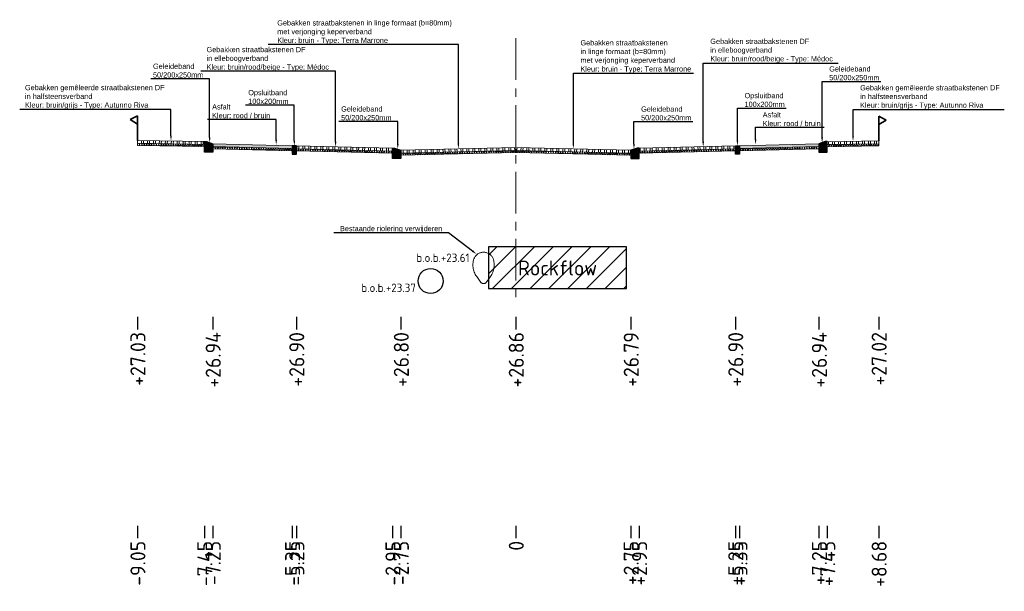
# Model space of a CAD drawing. Header units: metres. Extents: x 198530 to 198748, y 355169 to 355318.
# Tile 30 of 37: x 198646 to 198669, y 355281 to 355295. Entities that reach past the tile are written whole.
import ezdxf
from ezdxf import colors
from ezdxf.entities.mleader import LeaderData, LeaderLine
from ezdxf.math import Vec2, Vec3

# ---------------------------------------------------------------- set-up
doc = ezdxf.new("R2010")
doc.units = ezdxf.units.M
doc.linetypes.add('AM-AS', pattern=[16, 10, -2, 2, -2])
doc.linetypes.add('RI-GWA', pattern=[18.45, 6, -1.8, 1.75, -1.8, 1.75, -1.8, 1.75, -1.8])
doc.layers.get('Defpoints').update_dxf_attribs({"lineweight": 25})
for name, color, linetype, lineweight in [('B-WE-RI-GWA-BESTAANDE RIOLERING', 252, 'RI-GWA', 18), ('C3D-LABELS', 7, 'Continuous', 25), ('N-WE-AM-AS-G', 10, 'AM-AS', 18), ('N-WE-VH-VERHARDING_FUNDERING-G', 7, 'Continuous', 35), ('X-XX-AL-T25', 7, 'Continuous', 25)]:
    doc.layers.add(name, color=color, linetype=linetype, lineweight=lineweight)
for name, color, linetype in [('N-WE-AL-DETAIL-G', 7, 'Continuous'), ('N-WE-RI-DWA-NIEUWE RIOLERING', 7, 'Continuous'), ('N-WE-VH-ROCKFLOW-G', 10, 'Continuous')]:
    doc.layers.add(name, color=color, linetype=linetype)
doc.styles.add('NLCS-ISO', font='NLCS-ISO.ttf')
doc.styles.add('NLCS-ISO-M200-T25', font='NLCS-ISO.ttf', dxfattribs={"height": 0.5})
doc.styles.add('NLCS-ISO-M50-T25', font='NLCS-ISO.ttf', dxfattribs={"height": 0.125})
pattern_1 = [(60, (-3613.88653, -302.51122), (-0.0433012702, 0.025), []), (120, (-3613.88653, -302.51122), (-0.0433012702, -0.025), [])]

# ---------------------------------------------------------------- blocks, each defined once
blk = doc.blocks.new('*U12')
at = {"lineweight": 9}
h = blk.add_hatch(dxfattribs=at)
h.set_pattern_fill('ANSI32', color=252, scale=0.015, angle=47)
h.paths.add_polyline_path([(0, 0), (-2.75, -0.069), (-2.749, -0.139), (0.001, -0.07)])
h = blk.add_hatch(dxfattribs=at)
h.set_pattern_fill('AVH-ASFALT', color=252, scale=0.05, pattern_type=2)
h.set_pattern_definition(pattern_1)
h.paths.add_polyline_path([(0.001, -0.07), (-2.749, -0.139), (-2.749, -0.189), (0.001, -0.12)])
for points in [[(0.001, -0.12), (-2.749, -0.189), (-2.75, -0.069), (0, 0)], [(0.001, -0.07), (-2.749, -0.139)]]:
    blk.add_lwpolyline(points, dxfattribs=at)
at = {"layer": 'Defpoints', "color": 6, "lineweight": 9}
for points in [[(0, 0), (-2.75, -0.069), (-2.749, -0.139), (0.001, -0.07)], [(0.001, -0.07), (-2.749, -0.139), (-2.749, -0.189), (0.001, -0.12)]]:
    blk.add_lwpolyline(points, close=True, dxfattribs=at)
blk = doc.blocks.new('*U14')
at = {"lineweight": 9}
h = blk.add_hatch(dxfattribs=at)
h.set_pattern_fill('ANSI32', color=252, scale=0.015, angle=47)
h.paths.add_polyline_path([(0, 0), (-2.75, -0.069), (-2.749, -0.139), (0.001, -0.07)])
h = blk.add_hatch(dxfattribs=at)
h.set_pattern_fill('AVH-ASFALT', color=252, scale=0.05, pattern_type=2)
h.set_pattern_definition(pattern_1)
h.paths.add_polyline_path([(0.001, -0.07), (-2.749, -0.139), (-2.749, -0.189), (0.001, -0.12)])
for points in [[(0.001, -0.12), (-2.749, -0.189), (-2.75, -0.069), (0, 0)], [(0.001, -0.07), (-2.749, -0.139)]]:
    blk.add_lwpolyline(points, dxfattribs=at)
at = {"layer": 'Defpoints', "color": 6, "lineweight": 9}
for points in [[(0, 0), (-2.75, -0.069), (-2.749, -0.139), (0.001, -0.07)], [(0.001, -0.07), (-2.749, -0.139), (-2.749, -0.189), (0.001, -0.12)]]:
    blk.add_lwpolyline(points, close=True, dxfattribs=at)
blk = doc.blocks.new('Geleideband_5-20x25')
at = {"layer": 'N-WE-AL-DETAIL-G'}
h = blk.add_hatch(color=252, dxfattribs=at)
h.dxf.hatch_style = 1
h.paths.add_polyline_path([(0.2, -0.25), (0, -0.25), (0, 0), (0.05, 0), (0.2, -0.05)])
blk.add_lwpolyline([(0.2, -0.25), (0, -0.25), (0, 0), (0.05, 0), (0.2, -0.05)], close=True)
blk = doc.blocks.new('*U13')
at = {"lineweight": 9}
h = blk.add_hatch(dxfattribs=at)
h.set_pattern_fill('ANSI32', color=252, scale=0.015, angle=47)
h.paths.add_polyline_path([(0, 0), (-2.3, -0.057), (-2.299, -0.127), (0.001, -0.07)])
h = blk.add_hatch(dxfattribs=at)
h.set_pattern_fill('AVH-ASFALT', color=252, scale=0.05, pattern_type=2)
h.set_pattern_definition(pattern_1)
h.paths.add_polyline_path([(0.001, -0.07), (-2.299, -0.127), (-2.299, -0.177), (0.001, -0.12)])
for points in [[(0.001, -0.12), (-2.299, -0.177), (-2.3, -0.057), (0, 0)], [(0.001, -0.07), (-2.299, -0.127)]]:
    blk.add_lwpolyline(points, dxfattribs=at)
at = {"layer": 'Defpoints', "color": 6, "lineweight": 9}
for points in [[(0, 0), (-2.3, -0.057), (-2.299, -0.127), (0.001, -0.07)], [(0.001, -0.07), (-2.299, -0.127), (-2.299, -0.177), (0.001, -0.12)]]:
    blk.add_lwpolyline(points, close=True, dxfattribs=at)
blk = doc.blocks.new('Opsluitband_100x200')
at = {"layer": 'N-WE-AL-DETAIL-G'}
h = blk.add_hatch(color=252, dxfattribs=at)
h.dxf.hatch_style = 1
h.paths.add_polyline_path([(0.1, 0), (0, 0), (0, -0.2), (0.1, -0.2)])
blk.add_lwpolyline([(0, -0.2), (0, 0), (0.1, 0), (0.1, -0.2)], close=True)
blk = doc.blocks.new('*U103')
at = {"lineweight": 9}
h = blk.add_hatch(color=252, dxfattribs=at)
h.dxf.hatch_style = 1
h.paths.add_polyline_path([(0, 0), (-1.9, -0.048), (-1.899, -0.117), (0.001, -0.07)])
h = blk.add_hatch(dxfattribs=at)
h.set_pattern_fill('AVH-ASFALT', color=252, scale=0.05, pattern_type=2)
h.set_pattern_definition(pattern_1)
h.paths.add_polyline_path([(0.001, -0.07), (-1.899, -0.117), (-1.899, -0.167), (0.001, -0.12)])
for points in [[(0.001, -0.12), (-1.899, -0.167), (-1.9, -0.048), (0, 0)], [(0.001, -0.07), (-1.899, -0.117)]]:
    blk.add_lwpolyline(points, dxfattribs=at)
at = {"layer": 'Defpoints', "color": 6, "lineweight": 9}
for points in [[(0, 0), (-1.9, -0.048), (-1.899, -0.117), (0.001, -0.07)], [(0.001, -0.07), (-1.899, -0.117), (-1.899, -0.167), (0.001, -0.12)]]:
    blk.add_lwpolyline(points, close=True, dxfattribs=at)
blk = doc.blocks.new('*U27')
at = {"lineweight": 9}
h = blk.add_hatch(dxfattribs=at)
h.set_pattern_fill('ANSI32', color=252, scale=0.015, angle=47)
h.paths.add_polyline_path([(0, 0), (-1.23, -0.031), (-1.229, -0.101), (0.001, -0.07)])
h = blk.add_hatch(dxfattribs=at)
h.set_pattern_fill('AVH-ASFALT', color=252, scale=0.05, pattern_type=2)
h.set_pattern_definition(pattern_1)
h.paths.add_polyline_path([(0.001, -0.07), (-1.229, -0.101), (-1.229, -0.151), (0.001, -0.12)])
for points in [[(0.001, -0.12), (-1.229, -0.151), (-1.23, -0.031), (0, 0)], [(0.001, -0.07), (-1.229, -0.101)]]:
    blk.add_lwpolyline(points, dxfattribs=at)
at = {"layer": 'Defpoints', "color": 6, "lineweight": 9}
for points in [[(0, 0), (-1.23, -0.031), (-1.229, -0.101), (0.001, -0.07)], [(0.001, -0.07), (-1.229, -0.101), (-1.229, -0.151), (0.001, -0.12)]]:
    blk.add_lwpolyline(points, close=True, dxfattribs=at)
blk = doc.blocks.new('OBJ_Grens')
at = {"layer": 'N-WE-VH-VERHARDING_FUNDERING-G'}
for p, q in [((0, 0), (0, 0.586)), ((0, 0.586), (0.179, 0.496)), ((0.179, 0.496), (0, 0.386))]:
    blk.add_line(p, q, dxfattribs=at)
blk = doc.blocks.new('*U28')
at = {"lineweight": 9}
h = blk.add_hatch(dxfattribs=at)
h.set_pattern_fill('ANSI32', color=252, scale=0.015, angle=47)
h.paths.add_polyline_path([(0, 0), (-1.6, -0.04), (-1.599, -0.11), (0.001, -0.07)])
h = blk.add_hatch(dxfattribs=at)
h.set_pattern_fill('AVH-ASFALT', color=252, scale=0.05, pattern_type=2)
h.set_pattern_definition(pattern_1)
h.paths.add_polyline_path([(0.001, -0.07), (-1.599, -0.11), (-1.599, -0.16), (0.001, -0.12)])
for points in [[(0.001, -0.12), (-1.599, -0.16), (-1.6, -0.04), (0, 0)], [(0.001, -0.07), (-1.599, -0.11)]]:
    blk.add_lwpolyline(points, dxfattribs=at)
at = {"layer": 'Defpoints', "color": 6, "lineweight": 9}
for points in [[(0, 0), (-1.6, -0.04), (-1.599, -0.11), (0.001, -0.07)], [(0.001, -0.07), (-1.599, -0.11), (-1.599, -0.16), (0.001, -0.12)]]:
    blk.add_lwpolyline(points, close=True, dxfattribs=at)

msp = doc.modelspace()

# ---------------------------------------------------------------- hatches: boundary and pattern name
at = {"layer": 'N-WE-VH-ROCKFLOW-G'}
h = msp.add_hatch(dxfattribs=at)
h.set_pattern_fill('ANSI31', color=256, scale=0.1)
h.set_pattern_definition([(45, (114.04183, -0.56), (-0.22450640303, 0.22450640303), [])])
h.paths.add_polyline_path([(198657.107, 355288.482), (198660.407, 355288.482), (198660.407, 355289.482), (198657.107, 355289.482)])
h.paths.add_polyline_path([(198657.685, 355288.559), (198659.809, 355288.559), (198659.809, 355289.423), (198657.685, 355289.423)], flags=24)

# ---------------------------------------------------------------- linework, layer by layer
at = {"layer": 'B-WE-RI-GWA-BESTAANDE RIOLERING'}
msp.add_lwpolyline([(198656.923, 355288.627), (198656.823, 355288.77, -0.266628), (198656.769, 355289.22, -0.62829), (198657.215, 355289.2, -0.238625), (198657.153, 355288.77), (198657.053, 355288.627, -0.38881)], format="xyb", close=True, dxfattribs=at)
msp.add_lwpolyline([(198657.695, 355289.482), (198659.818, 355289.482)], dxfattribs=at)
at = {"layer": 'C3D-LABELS', "color": 7, "linetype": 'Continuous', "lineweight": 25}
for p, q in [((198648.71, 355287.801), (198648.71, 355287.501)), ((198650.51, 355287.801), (198650.51, 355287.501)), ((198652.51, 355287.801), (198652.51, 355287.501)), ((198655.01, 355287.801), (198655.01, 355287.501)), ((198657.76, 355287.801), (198657.76, 355287.501)), ((198660.51, 355287.801), (198660.51, 355287.501)), ((198663.01, 355287.801), (198663.01, 355287.501)), ((198665.01, 355287.801), (198665.01, 355287.501)), ((198666.44, 355287.801), (198666.44, 355287.501)), ((198648.71, 355282.801), (198648.71, 355282.501)), ((198650.31, 355282.801), (198650.31, 355282.501)), ((198650.51, 355282.801), (198650.51, 355282.501)), ((198652.41, 355282.801), (198652.41, 355282.501)), ((198652.51, 355282.801), (198652.51, 355282.501)), ((198654.81, 355282.801), (198654.81, 355282.501)), ((198655.01, 355282.801), (198655.01, 355282.501)), ((198657.76, 355282.801), (198657.76, 355282.501)), ((198660.51, 355282.801), (198660.51, 355282.501)), ((198660.71, 355282.801), (198660.71, 355282.501)), ((198663.01, 355282.801), (198663.01, 355282.501)), ((198663.11, 355282.801), (198663.11, 355282.501)), ((198665.01, 355282.801), (198665.01, 355282.501)), ((198665.21, 355282.801), (198665.21, 355282.501)), ((198666.44, 355282.801), (198666.44, 355282.501))]:
    msp.add_line(p, q, dxfattribs=at)
at = {"layer": 'N-WE-AM-AS-G', "ltscale": 0.1}
msp.add_lwpolyline([(198657.76, 355294.475), (198657.76, 355288.232)], dxfattribs=at)
at = {"layer": 'N-WE-RI-DWA-NIEUWE RIOLERING'}
msp.add_circle((198655.721, 355288.661), 0.3, dxfattribs=at)
at = {"layer": 'N-WE-VH-ROCKFLOW-G'}
msp.add_lwpolyline([(198657.107, 355288.482), (198660.407, 355288.482), (198660.407, 355289.482), (198657.107, 355289.482)], close=True, dxfattribs=at)

# ---------------------------------------------------------------- block references
at = {"layer": 'N-WE-AL-DETAIL-G', "xscale": -1}
for name, p in [('OBJ_Grens', (198648.71, 355292.03)), ('*U103', (198650.51, 355291.949)), ('Opsluitband_100x200', (198652.51, 355291.899)), ('*U14', (198657.76, 355291.86)), ('Geleideband_5-20x25', (198665.21, 355291.999)), ('Geleideband_5-20x25', (198660.71, 355291.842))]:
    msp.add_blockref(name, p, dxfattribs=at)
at = {"layer": 'N-WE-AL-DETAIL-G'}
for name, p in [('OBJ_Grens', (198666.44, 355292.02)), ('Geleideband_5-20x25', (198650.31, 355291.999)), ('*U12', (198657.76, 355291.86)), ('Geleideband_5-20x25', (198654.81, 355291.842))]:
    msp.add_blockref(name, p, dxfattribs=at)
at = {"layer": 'N-WE-AL-DETAIL-G', "xscale": -1}
for name, p, rotation in [('*U28', (198648.71, 355292.03), 0.3131706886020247), ('*U13', (198660.71, 355291.841), 2.868139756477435)]:
    msp.add_blockref(name, p, dxfattribs=dict(at, rotation=rotation))
at = {"layer": 'N-WE-AL-DETAIL-G'}
for name, p, rotation in [('*U13', (198654.81, 355291.842), 357.1318602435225), ('Opsluitband_100x200', (198663.01, 355291.899), 0.0002486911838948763), ('*U103', (198665.01, 355291.949), 0.0002486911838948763), ('*U27', (198666.44, 355292.02), 359.5806826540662)]:
    msp.add_blockref(name, p, dxfattribs=dict(at, rotation=rotation))

# ---------------------------------------------------------------- texts
at = {"layer": 'B-WE-RI-GWA-BESTAANDE RIOLERING', "insert": (198655.379, 355289.318), "char_height": 0.2, "attachment_point": 1, "style": 'NLCS-ISO-M200-T25'}
msp.add_mtext_dynamic_manual_height_columns('b.o.b.+23.61', width=1.70356, gutter_width=2.5, heights=[0.543], dxfattribs=at)
at = {"layer": 'C3D-LABELS', "color": 7, "linetype": 'Continuous', "lineweight": 25, "char_height": 0.36, "attachment_point": 6, "rotation": 90, "style": 'NLCS-ISO'}
for s, insert in [('+27.03', (198648.72, 355287.439)), ('+26.94', (198650.52, 355287.439)), ('+26.90', (198652.52, 355287.439)), ('+26.80', (198655.02, 355287.439)), ('+26.86', (198657.77, 355287.439)), ('+26.79', (198660.52, 355287.439)), ('+26.90', (198663.02, 355287.439)), ('+26.94', (198665.02, 355287.439)), ('+27.02', (198666.45, 355287.439)), ('-9.05', (198648.72, 355282.44)), ('-7.45', (198650.32, 355282.44)), ('-7.25', (198650.52, 355282.44)), ('-5.35', (198652.42, 355282.44)), ('-5.25', (198652.52, 355282.44)), ('-2.95', (198654.82, 355282.44)), ('-2.75', (198655.02, 355282.44)), ('0', (198657.77, 355282.44)), ('+2.75', (198660.52, 355282.44)), ('+2.95', (198660.72, 355282.44)), ('+5.25', (198663.02, 355282.44)), ('+5.35', (198663.12, 355282.44)), ('+7.25', (198665.02, 355282.44)), ('+7.45', (198665.22, 355282.44)), ('+8.68', (198666.45, 355282.44))]:
    msp.add_mtext(s, dxfattribs=dict(at, insert=insert))
at = {"layer": 'N-WE-RI-DWA-NIEUWE RIOLERING', "insert": (198654.063, 355288.599), "char_height": 0.2, "attachment_point": 1, "style": 'NLCS-ISO-M200-T25'}
msp.add_mtext_dynamic_manual_height_columns('b.o.b.+23.37', width=1.70356, gutter_width=2.5, heights=[0.543], dxfattribs=at)
at = {"layer": 'N-WE-VH-ROCKFLOW-G', "insert": (198657.811, 355289.153), "char_height": 0.36, "attachment_point": 1, "style": 'NLCS-ISO'}
msp.add_mtext('Rockflow', dxfattribs=at)

# ---------------------------------------------------------------- leaders
at = {"layer": 'X-XX-AL-T25'}
ml = msp.add_multileader_mtext('Standard', dxfattribs=at)
ml.set_content('{\\fArial|b0|i0|c0|p34;Gebakken straatbakstenen in linge formaat (b=80mm) \\Pmet verjonging keperverband\\PKleur: bruin - Type: Terra Marrone}', color=256, style='NLCS-ISO-M50-T25')
ml.set_leader_properties(color=256, linetype='ByLayer', lineweight=-1)
ml.build(insert=Vec2(0, 0))
ml.multileader.update_dxf_attribs({"text_left_attachment_type": 5, "text_right_attachment_type": 5, "dogleg_length": 0.125, "arrow_head_size": 0.125})
ctx = ml.context
ctx.base_point, ctx.char_height, ctx.arrow_head_size, ctx.landing_gap_size, ctx.plane_origin = Vec3(198652.007, 355294.324), 0.125, 0.125, 0.045, Vec3(198656.904, 355292.174)
ctx.left_attachment, ctx.right_attachment = 5, 5
notes = []
notes.append((ctx, [(1, (1, 1, 0), (198656.385, 355294.324), (-1, 0), 0.125, [(0, [(198656.385, 355291.826)], 0, [])])]))
ctx.mtext.insert, ctx.mtext.flow_direction = Vec3(198652.052, 355294.905), 5
ml = msp.add_multileader_mtext('Standard', dxfattribs=at)
ml.set_content('{\\fArial|b0|i0|c0|p34;Gebakken straatbakstenen \\Pin linge formaat (b=80mm) \\Pmet verjonging keperverband\\PKleur: bruin - Type: Terra Marrone}', color=256, style='NLCS-ISO-M50-T25')
ml.set_leader_properties(color=256, linetype='ByLayer', lineweight=-1)
ml.build(insert=Vec2(0, 0))
ml.multileader.update_dxf_attribs({"text_left_attachment_type": 5, "text_right_attachment_type": 5, "dogleg_length": 0.125, "arrow_head_size": 0.125})
ctx = ml.context
ctx.base_point, ctx.char_height, ctx.arrow_head_size, ctx.landing_gap_size, ctx.plane_origin = Vec3(198659.26, 355293.637), 0.125, 0.125, 0.045, Vec3(198659.654, 355292.177)
ctx.left_attachment, ctx.right_attachment = 5, 5
notes.append((ctx, [(0, (1, 1, 0), (198659.135, 355293.637), (1, 0), 0.125, [(0, [(198659.135, 355291.829)], 0, [])])]))
ctx.mtext.insert, ctx.mtext.flow_direction = Vec3(198659.305, 355294.428), 5
ml = msp.add_multileader_mtext('Standard', dxfattribs=at)
ml.set_content('{\\fArial|b0|i0|c0|p34;Gebakken straatbakstenen DF \\Pin elleboogverband\\PKleur: bruin/rood/beige - Type: Médoc}', color=256, style='NLCS-ISO-M50-T25')
ml.set_leader_properties(color=256, linetype='ByLayer', lineweight=-1)
ml.build(insert=Vec2(0, 0))
ml.multileader.update_dxf_attribs({"text_left_attachment_type": 5, "text_right_attachment_type": 5, "dogleg_length": 0.125, "arrow_head_size": 0.125})
ctx = ml.context
ctx.base_point, ctx.char_height, ctx.arrow_head_size, ctx.landing_gap_size, ctx.plane_origin = Vec3(198662.366, 355293.88), 0.125, 0.125, 0.045, Vec3(198661.722, 355292.221)
ctx.left_attachment, ctx.right_attachment = 5, 5
notes.append((ctx, [(1, (1, 1, 0), (198662.241, 355293.88), (1, 0), 0.125, [(0, [(198662.241, 355291.873)], 0, [])])]))
ctx.mtext.insert, ctx.mtext.flow_direction = Vec3(198662.411, 355294.463), 5
ml = msp.add_multileader_mtext('Standard', dxfattribs=at)
ml.set_content('{\\fArial|b0|i0|c0|p34;Gebakken straatbakstenen DF \\Pin elleboogverband\\PKleur: bruin/rood/beige - Type: Médoc}', color=256, style='NLCS-ISO-M50-T25')
ml.set_leader_properties(color=256, linetype='ByLayer', lineweight=-1)
ml.build(insert=Vec2(0, 0))
ml.multileader.update_dxf_attribs({"text_left_attachment_type": 5, "text_right_attachment_type": 5, "dogleg_length": 0.125, "arrow_head_size": 0.125})
ctx = ml.context
ctx.base_point, ctx.char_height, ctx.arrow_head_size, ctx.landing_gap_size, ctx.plane_origin = Vec3(198650.315, 355293.683), 0.125, 0.125, 0.045, Vec3(198653.967, 355292.221)
ctx.left_attachment, ctx.right_attachment = 5, 5
notes.append((ctx, [(1, (1, 1, 0), (198653.447, 355293.683), (-1, 0), 0.125, [(0, [(198653.447, 355291.873)], 0, [])])]))
ctx.mtext.insert, ctx.mtext.flow_direction = Vec3(198650.36, 355294.266), 5
ml = msp.add_multileader_mtext('Standard', dxfattribs=at)
ml.set_content('{\\fArial|b0|i0|c0|p34;Geleideband\\P50/200x250mm}', color=256, style='NLCS-ISO-M50-T25')
ml.set_leader_properties(color=256, linetype='ByLayer', lineweight=-1)
ml.build(insert=Vec2(0, 0))
ml.multileader.update_dxf_attribs({"text_left_attachment_type": 5, "text_right_attachment_type": 5, "dogleg_length": 0.125, "arrow_head_size": 0.125})
ctx = ml.context
ctx.base_point, ctx.char_height, ctx.arrow_head_size, ctx.landing_gap_size, ctx.plane_origin = Vec3(198649.035, 355293.505), 0.125, 0.125, 0.045, Vec3(198650.954, 355292.322)
ctx.left_attachment, ctx.right_attachment = 5, 5
notes.append((ctx, [(1, (1, 1, 0), (198650.435, 355293.505), (-1, 0), 0.125, [(0, [(198650.435, 355291.974)], 0, [])])]))
ctx.mtext.insert, ctx.mtext.flow_direction = Vec3(198649.08, 355293.867), 5
ml = msp.add_multileader_mtext('Standard', dxfattribs=at)
ml.set_content('{\\fArial|b0|i0|c0|p34;Geleideband\\P50/200x250mm}', color=256, style='NLCS-ISO-M50-T25')
ml.set_leader_properties(color=256, linetype='ByLayer', lineweight=-1)
ml.build(insert=Vec2(0, 0))
ml.multileader.update_dxf_attribs({"text_left_attachment_type": 5, "text_right_attachment_type": 5, "dogleg_length": 0.125, "arrow_head_size": 0.125})
ctx = ml.context
ctx.base_point, ctx.char_height, ctx.arrow_head_size, ctx.landing_gap_size, ctx.plane_origin = Vec3(198665.21, 355293.441), 0.125, 0.125, 0.045, Vec3(198665.604, 355292.321)
ctx.left_attachment, ctx.right_attachment = 5, 5
notes.append((ctx, [(0, (1, 1, 0), (198665.085, 355293.441), (1, 0), 0.125, [(0, [(198665.085, 355291.974)], 0, [])])]))
ctx.mtext.insert, ctx.mtext.flow_direction = Vec3(198665.255, 355293.803), 5
ml = msp.add_multileader_mtext('Standard', dxfattribs=at)
ml.set_content('{\\fArial|b0|i0|c0|p34;Gebakken gemêleerde straatbakstenen DF \\Pin halfsteensverband\\PKleur: bruin/grijs - Type: Autunno Riva}', color=256, style='NLCS-ISO-M50-T25')
ml.set_leader_properties(color=256, linetype='ByLayer', lineweight=-1)
ml.build(insert=Vec2(0, 0))
ml.multileader.update_dxf_attribs({"text_left_attachment_type": 5, "text_right_attachment_type": 5, "dogleg_length": 0.125, "arrow_head_size": 0.125})
ctx = ml.context
ctx.base_point, ctx.char_height, ctx.arrow_head_size, ctx.landing_gap_size, ctx.plane_origin = Vec3(198645.973, 355292.771), 0.125, 0.125, 0.045, Vec3(198647.953, 355292.305)
ctx.left_attachment, ctx.right_attachment = 5, 5
notes.append((ctx, [(1, (1, 1, 0), (198649.51, 355292.771), (-1, 0), 0.125, [(0, [(198649.51, 355292.015)], 0, [])])]))
ctx.mtext.insert, ctx.mtext.flow_direction = Vec3(198646.018, 355293.356), 5
ml = msp.add_multileader_mtext('Standard', dxfattribs=at)
ml.set_content('{\\fArial|b0|i0|c0|p34;Gebakken gemêleerde straatbakstenen DF \\Pin halfsteensverband\\PKleur: bruin/grijs - Type: Autunno Riva}', color=256, style='NLCS-ISO-M50-T25')
ml.set_leader_properties(color=256, linetype='ByLayer', lineweight=-1)
ml.build(insert=Vec2(0, 0))
ml.multileader.update_dxf_attribs({"text_left_attachment_type": 5, "text_right_attachment_type": 5, "dogleg_length": 0.125, "arrow_head_size": 0.125})
ctx = ml.context
ctx.base_point, ctx.char_height, ctx.arrow_head_size, ctx.landing_gap_size, ctx.plane_origin = Vec3(198665.95, 355292.766), 0.125, 0.125, 0.045, Vec3(198664.268, 355292.299)
ctx.left_attachment, ctx.right_attachment = 5, 5
notes.append((ctx, [(0, (1, 1, 0), (198665.825, 355292.766), (1, 0), 0.125, [(0, [(198665.825, 355292.009)], 0, [])])]))
ctx.mtext.insert, ctx.mtext.flow_direction = Vec3(198665.995, 355293.351), 5
ml = msp.add_multileader_mtext('Standard', dxfattribs=at)
ml.set_content('{\\fArial|b0|i0|c0|p34;Opsluitband\\P100x200mm}', color=256, style='NLCS-ISO-M50-T25')
ml.set_leader_properties(color=256, linetype='ByLayer', lineweight=-1)
ml.build(insert=Vec2(0, 0))
ml.multileader.update_dxf_attribs({"text_left_attachment_type": 5, "text_right_attachment_type": 5, "dogleg_length": 0.125, "arrow_head_size": 0.125})
ctx = ml.context
ctx.base_point, ctx.char_height, ctx.arrow_head_size, ctx.landing_gap_size, ctx.plane_origin = Vec3(198651.314, 355292.873), 0.125, 0.125, 0.045, Vec3(198652.979, 355292.247)
ctx.left_attachment, ctx.right_attachment = 5, 5
notes.append((ctx, [(1, (1, 1, 0), (198652.46, 355292.873), (-1, 0), 0.125, [(0, [(198652.46, 355291.899)], 0, [])])]))
ctx.mtext.insert, ctx.mtext.flow_direction = Vec3(198651.359, 355293.235), 5
ml = msp.add_multileader_mtext('Standard', dxfattribs=at)
ml.set_content('{\\fArial|b0|i0|c0|p34;Opsluitband\\P100x200mm}', color=256, style='NLCS-ISO-M50-T25')
ml.set_leader_properties(color=256, linetype='ByLayer', lineweight=-1)
ml.build(insert=Vec2(0, 0))
ml.multileader.update_dxf_attribs({"text_left_attachment_type": 5, "text_right_attachment_type": 5, "dogleg_length": 0.125, "arrow_head_size": 0.125})
ctx = ml.context
ctx.base_point, ctx.char_height, ctx.arrow_head_size, ctx.landing_gap_size, ctx.plane_origin = Vec3(198663.185, 355292.802), 0.125, 0.125, 0.045, Vec3(198663.579, 355292.247)
ctx.left_attachment, ctx.right_attachment = 5, 5
notes.append((ctx, [(0, (1, 1, 0), (198663.06, 355292.802), (1, 0), 0.125, [(0, [(198663.06, 355291.899)], 0, [])])]))
ctx.mtext.insert, ctx.mtext.flow_direction = Vec3(198663.23, 355293.164), 5
ml = msp.add_multileader_mtext('Standard', dxfattribs=at)
ml.set_content('{\\fArial|b0|i0|c0|p34;Asfalt\\PKleur: rood / bruin}', color=256, style='NLCS-ISO-M50-T25')
ml.set_leader_properties(color=256, linetype='ByLayer', lineweight=-1)
ml.build(insert=Vec2(0, 0))
ml.multileader.update_dxf_attribs({"text_left_attachment_type": 5, "text_right_attachment_type": 5, "dogleg_length": 0.125, "arrow_head_size": 0.125})
ctx = ml.context
ctx.base_point, ctx.char_height, ctx.arrow_head_size, ctx.landing_gap_size, ctx.plane_origin = Vec3(198650.449, 355292.532), 0.125, 0.125, 0.045, Vec3(198652.546, 355292.289)
ctx.left_attachment, ctx.right_attachment = 5, 5
notes.append((ctx, [(1, (1, 1, 0), (198652.027, 355292.532), (-1, 0), 0.125, [(0, [(198652.027, 355291.923)], 0, [])])]))
ctx.mtext.insert, ctx.mtext.flow_direction = Vec3(198650.494, 355292.894), 5
ml = msp.add_multileader_mtext('Standard', dxfattribs=at)
ml.set_content('{\\fArial|b0|i0|c0|p34;Geleideband\\P50/200x250mm}', color=256, style='NLCS-ISO-M50-T25')
ml.set_leader_properties(color=256, linetype='ByLayer', lineweight=-1)
ml.build(insert=Vec2(0, 0))
ml.multileader.update_dxf_attribs({"text_left_attachment_type": 5, "text_right_attachment_type": 5, "dogleg_length": 0.125, "arrow_head_size": 0.125})
ctx = ml.context
ctx.base_point, ctx.char_height, ctx.arrow_head_size, ctx.landing_gap_size, ctx.plane_origin = Vec3(198653.535, 355292.481), 0.125, 0.125, 0.045, Vec3(198655.454, 355292.167)
ctx.left_attachment, ctx.right_attachment = 5, 5
notes.append((ctx, [(1, (1, 1, 0), (198654.935, 355292.481), (-1, 0), 0.125, [(0, [(198654.935, 355291.82)], 0, [])])]))
ctx.mtext.insert, ctx.mtext.flow_direction = Vec3(198653.58, 355292.844), 5
ml = msp.add_multileader_mtext('Standard', dxfattribs=at)
ml.set_content('{\\fArial|b0|i0|c0|p34;Geleideband\\P50/200x250mm}', color=256, style='NLCS-ISO-M50-T25')
ml.set_leader_properties(color=256, linetype='ByLayer', lineweight=-1)
ml.build(insert=Vec2(0, 0))
ml.multileader.update_dxf_attribs({"text_left_attachment_type": 5, "text_right_attachment_type": 5, "dogleg_length": 0.125, "arrow_head_size": 0.125})
ctx = ml.context
ctx.base_point, ctx.char_height, ctx.arrow_head_size, ctx.landing_gap_size, ctx.plane_origin = Vec3(198660.71, 355292.478), 0.125, 0.125, 0.045, Vec3(198661.104, 355292.164)
ctx.left_attachment, ctx.right_attachment = 5, 5
notes.append((ctx, [(0, (1, 1, 0), (198660.585, 355292.478), (1, 0), 0.125, [(0, [(198660.585, 355291.817)], 0, [])])]))
ctx.mtext.insert, ctx.mtext.flow_direction = Vec3(198660.755, 355292.841), 5
ml = msp.add_multileader_mtext('Standard', dxfattribs=at)
ml.set_content('{\\fArial|b0|i0|c0|p34;Asfalt\\PKleur: rood / bruin}', color=256, style='NLCS-ISO-M50-T25')
ml.set_leader_properties(color=256, linetype='ByLayer', lineweight=-1)
ml.build(insert=Vec2(0, 0))
ml.multileader.update_dxf_attribs({"text_left_attachment_type": 5, "text_right_attachment_type": 5, "dogleg_length": 0.125, "arrow_head_size": 0.125})
ctx = ml.context
ctx.base_point, ctx.char_height, ctx.arrow_head_size, ctx.landing_gap_size, ctx.plane_origin = Vec3(198663.619, 355292.342), 0.125, 0.125, 0.045, Vec3(198664.013, 355292.279)
ctx.left_attachment, ctx.right_attachment = 5, 5
notes.append((ctx, [(0, (1, 1, 0), (198663.494, 355292.342), (1, 0), 0.125, [(0, [(198663.494, 355291.931)], 0, [])])]))
ctx.mtext.insert, ctx.mtext.flow_direction = Vec3(198663.664, 355292.704), 5
ml = msp.add_multileader_mtext('Standard', dxfattribs=at)
ml.set_content('{\\fArial|b0|i0|c0|p34;Bestaande riolering verwijderen}', color=256, style='NLCS-ISO-M50-T25')
ml.set_leader_properties(color=256, linetype='ByLayer', lineweight=-1)
ml.build(insert=Vec2(0, 0))
ml.multileader.update_dxf_attribs({"text_left_attachment_type": 5, "text_right_attachment_type": 5, "dogleg_length": 0.125, "arrow_head_size": 0.125})
ctx = ml.context
ctx.base_point, ctx.char_height, ctx.arrow_head_size, ctx.landing_gap_size, ctx.plane_origin = Vec3(198653.509, 355289.818), 0.125, 0.125, 0.045, Vec3(198658.162, 355289.504)
ctx.left_attachment, ctx.right_attachment = 5, 5
notes.append((ctx, [(1, (1, 1, 0), (198656.145, 355289.818), (-1, 0), 0.125, [(0, [(198656.826, 355289.301)], 0, [])])]))
ctx.mtext.insert, ctx.mtext.flow_direction = Vec3(198653.554, 355289.98), 5
for ctx, leaders in notes:
    for number, flags, end, landing, length, lines in leaders:
        leader = LeaderData()
        leader.index, (leader.has_last_leader_line, leader.has_dogleg_vector, leader.attachment_direction) = number, flags
        leader.last_leader_point, leader.dogleg_vector, leader.dogleg_length = Vec3(end), Vec3(landing), length
        for number, points, colour, breaks in lines:
            line = LeaderLine()
            line.index, line.vertices, line.color, line.breaks = number, Vec3.list(points), colors.encode_raw_color(colour), breaks
            leader.lines.append(line)
        ctx.leaders.append(leader)

doc.saveas('drawing.dxf')
